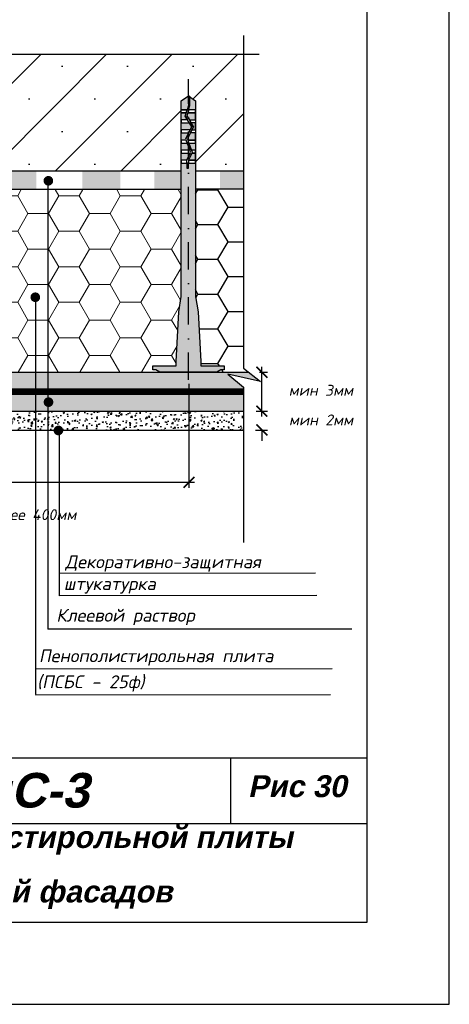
# Model space of a CAD drawing. Header units: inches. Extents: x 47 to 4151, y -1120 to 1902.
# Tile 79 of 93: x 2068 to 2147, y 949 to 1129. Entities that reach past the tile are written whole.
import ezdxf

# ---------------------------------------------------------------- set-up
doc = ezdxf.new("R2010")
doc.units = ezdxf.units.IN
doc.header["$LTSCALE"] = 10
doc.header["$MEASUREMENT"] = 0
doc.linetypes.add('DASHDOT', pattern=[1, 0.5, -0.25, 0, -0.25])
doc.linetypes.add('HIDDEN', pattern=[0.375, 0.25, -0.125])
doc.layers.add('dim', color=160, linetype='Continuous', lineweight=15)
doc.layers.add('Layer1', color=108, linetype='Continuous', lineweight=30)
for name, color, linetype in [('DUBEL', 142, 'Continuous'), ('hatch', 240, 'Continuous'), ('ndp', 242, 'Continuous'), ('ramka', 248, 'Continuous')]:
    doc.layers.add(name, color=color, linetype=linetype)
doc.layers.add('list', color=5, linetype='Continuous', plot=False)
doc.styles.add('ndp', font='ARIALBD.TTF', dxfattribs={"oblique": 12})
doc.styles.add('style2', font='romans.shx', dxfattribs={"oblique": 12})
doc.dimstyles.new('1', dxfattribs={"dimtxt": 2, "dimasz": 2, "dimexe": 1, "dimexo": 0.7, "dimgap": 2, "dimtad": 0, "dimtih": 1, "dimtoh": 1, "dimdec": 4, "dimzin": 0, "dimdsep": 46, "dimtxsty": 'style2', "dimblk": 'ARCHTICK', "dimcen": 1.5, "dimdle": 1, "dimadec": 0, "dimazin": 0, "dimtfac": 1, "dimtdec": 4, "dimtofl": 0, "dimtmove": 0, "dimatfit": 2, "dimldrblk": 'DOTSMALL', "dimfxl": 1, "dimtolj": 1, "dimtzin": 0, "dimarcsym": 0})
pattern_1 = [(0, (1889.868, 340.1117), (5.625, 3.247595), [3.75, -7.5]), (120, (1889.868, 340.1117), (-5.625, 3.247595), [3.75, -7.5]), (60, (1889.868, 340.1117), (1e-08, 6.49519), [-7.5, 3.75])]

# ---------------------------------------------------------------- blocks, each defined once
blk = doc.blocks.new('_ArchTick')
at = {"layer": 'DUBEL', "color": 0, "const_width": 0.15}
blk.add_lwpolyline([(-0.5, -0.5), (0.5, 0.5)], dxfattribs=at)
blk = doc.blocks.new('*D238')
at = {"layer": 'Defpoints', "color": 0}
for p in [(2111.46, 1064.52), (2112.62, 1064.52), (2110.87, 1057.42)]:
    blk.add_point(p, dxfattribs=at)
at = {"layer": 'dim', "color": 0, "lineweight": -2}
for p, q in [((2112.62, 1056.42), (2112.62, 1065.52)), ((2112.16, 1064.52), (2113.62, 1064.52)), ((2111.57, 1057.42), (2113.62, 1057.42))]:
    blk.add_line(p, q, dxfattribs=at)
at = {"layer": 'dim', "color": 0, "lineweight": -2, "xscale": 2, "yscale": 2, "zscale": 2}
for p, rotation in [((2112.62, 1064.52), 90), ((2112.62, 1057.42), 270)]:
    blk.add_blockref('_ArchTick', p, dxfattribs=dict(at, rotation=rotation))
at = {"layer": 'dim', "color": 0, "insert": (2123.41, 1061.23), "char_height": 2, "attachment_point": 5, "style": 'style2'}
blk.add_mtext('\\A1;{\\fRomanS|b0|i0|c204|p2;мин 3мм}', dxfattribs=at)
blk = doc.blocks.new('_DotSmall')
at = {"layer": 'DUBEL', "color": 0, "const_width": 0.5}
blk.add_lwpolyline([(-0.0625, 0, 1), (0.0625, 0, 1)], format="xyb", close=True, dxfattribs=at)
blk = doc.blocks.new('*D237')
at = {"layer": 'Defpoints', "color": 0}
for p in [(2110.87, 1057.42), (2110.76, 1053.96), (2112.62, 1053.96)]:
    blk.add_point(p, dxfattribs=at)
at = {"layer": 'dim', "color": 0, "lineweight": -2}
for p, q in [((2112.62, 1057.42), (2112.62, 1059.42)), ((2111.57, 1057.42), (2113.62, 1057.42)), ((2111.46, 1053.96), (2113.62, 1053.96)), ((2112.62, 1053.96), (2112.62, 1051.96))]:
    blk.add_line(p, q, dxfattribs=at)
at = {"layer": 'dim', "color": 0, "lineweight": -2, "xscale": 2, "yscale": 2, "zscale": 2}
for p, rotation in [((2112.62, 1057.42), 270), ((2112.62, 1053.96), 90)]:
    blk.add_blockref('_ArchTick', p, dxfattribs=dict(at, rotation=rotation))
at = {"layer": 'dim', "color": 0, "insert": (2123.43, 1055.81), "char_height": 2, "attachment_point": 5, "style": 'style2'}
blk.add_mtext('\\A1;{\\fRomanS|b0|i0|c204|p2;мин 2мм}', dxfattribs=at)
blk = doc.blocks.new('*D307')
at = {"layer": 'Defpoints', "color": 0}
for p in [(2038.3, 1063.08), (2099.3, 1063.08), (2099.3, 1044.4)]:
    blk.add_point(p, dxfattribs=at)
at = {"layer": 'dim', "color": 0, "lineweight": -2}
for p, q in [((2038.3, 1062.38), (2038.3, 1043.4)), ((2099.3, 1062.38), (2099.3, 1043.4)), ((2037.3, 1044.4), (2100.3, 1044.4))]:
    blk.add_line(p, q, dxfattribs=at)
at = {"layer": 'dim', "color": 0, "lineweight": -2, "xscale": 2, "yscale": 2, "zscale": 2, "rotation": 180}
blk.add_blockref('_ArchTick', (2038.3, 1044.4), dxfattribs=at)
at = {"layer": 'dim', "color": 0, "lineweight": -2, "xscale": 2, "yscale": 2, "zscale": 2}
blk.add_blockref('_ArchTick', (2099.3, 1044.4), dxfattribs=at)
at = {"layer": 'dim', "color": 0, "insert": (2068.36, 1038.48), "char_height": 2, "attachment_point": 5, "style": 'style2'}
blk.add_mtext('\\A1;{\\fRomanS|b0|i0|c204|p2;не более 400мм}', dxfattribs=at)

msp = doc.modelspace()

# ---------------------------------------------------------------- hatches: boundary and pattern name
at = {"layer": 'dim'}
h = msp.add_hatch(color=4, dxfattribs=at)
h.paths.add_polyline_path([(2099.194638, 1115.096473), (2097.890644, 1114.156579), (2097.890644, 1112.527853), (2098.952794, 1112.527853), (2099.194638, 1113.346206)])
h.paths.add_polyline_path([(2100.498632, 1114.156579), (2099.47144, 1114.89696), (2099.47144, 1113.306161), (2099.194638, 1112.527853), (2099.194638, 1112.369519), (2099.24143, 1112.527853), (2100.498632, 1112.527853)])
h.paths.add_polyline_path([(2098.791598, 1111.982397), (2097.890644, 1111.982397), (2097.890644, 1110.688795), (2099.046972, 1110.688795), (2098.615211, 1111.385536)])
h.paths.add_polyline_path([(2100.498632, 1111.982397), (2099.194638, 1111.982397), (2099.194638, 1110.975996), (2099.372613, 1110.688795), (2100.498632, 1110.688795)])
h.paths.add_polyline_path([(2099.194638, 1110.143339), (2097.890644, 1110.143339), (2097.890644, 1108.849737), (2099.194638, 1108.849737)])
h.paths.add_polyline_path([(2100.498632, 1110.143339), (2099.710625, 1110.143339), (2100.138055, 1109.453589), (2099.832224, 1108.849737), (2100.498632, 1108.849737)])
h.paths.add_polyline_path([(2099.820868, 1109.439948), (2099.384985, 1110.143339), (2099.194638, 1110.143339), (2099.194638, 1108.849737), (2099.521945, 1108.849737)])
h.paths.add_polyline_path([(2099.194638, 1108.304281), (2097.890644, 1108.304281), (2097.890644, 1107.010679), (2098.788965, 1107.010679), (2099.194638, 1105.904192), (2099.194638, 1106.70832), (2099.006945, 1107.220258), (2099.194638, 1107.59085), (2099.194638, 1108.203482), (2098.705635, 1107.237964)])
h.paths.add_polyline_path([(2100.498632, 1108.304281), (2099.555968, 1108.304281), (2099.194638, 1107.59085), (2099.194638, 1107.010679), (2100.498632, 1107.010679)])
h.paths.add_polyline_path([(2099.194638, 1105.904192), (2098.988946, 1106.465223), (2097.890644, 1106.465223), (2097.890644, 1105.171622), (2099.194638, 1105.171622)])
h.paths.add_polyline_path([(2100.498632, 1106.465223), (2099.283765, 1106.465223), (2099.75804, 1105.171622), (2100.498632, 1105.171622)])
h.paths.add_polyline_path([(2100.498632, 1104.626165), (2099.816214, 1104.626165), (2099.236428, 1103.332564), (2100.498632, 1103.332564)])
h.paths.add_polyline_path([(2099.194638, 1103.916108), (2099.194638, 1104.626165), (2097.890644, 1104.626165), (2097.890644, 1103.332564), (2098.933096, 1103.332564)])
h.paths.add_polyline_path([(2099.194638, 1101.883826), (2098.904222, 1101.883826), (2098.904222, 1102.787108), (2097.890644, 1102.787108), (2097.890644, 1078.381266), (2097.417755, 1075.607412), (2096.940813, 1066.467857), (2096.940813, 1065.672592), (2092.664748, 1065.672592), (2092.664748, 1064.957988), (2093.253889, 1064.957988), (2093.983408, 1064.517191), (2099.194638, 1064.517191)])
h.paths.add_polyline_path([(2100.498632, 1102.787108), (2099.194638, 1102.787108), (2099.194638, 1064.517191), (2104.405869, 1064.517191), (2105.135388, 1064.957988), (2105.724529, 1064.957988), (2105.724529, 1065.672592), (2101.448463, 1065.672592), (2101.448463, 1066.467857), (2100.971521, 1075.607412), (2100.498632, 1078.381266)])
h = msp.add_hatch(dxfattribs=at)
h.set_pattern_fill('HONEY', color=1, scale=30, style=0)
h.set_pattern_definition(pattern_1)
h.paths.add_polyline_path([(2071.262335, 1077.812962, -0.0274360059), (2071.214166, 1077.810316, -1), (2071.214166, 1078.690141, -0.9465932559), (2071.262335, 1077.812962), (2071.262335, 1064.517191), (2073.513034, 1064.517191), (2073.513034, 1097.942615), (2039.563348, 1097.942615), (2039.563348, 1078.381266), (2040.036238, 1075.607412), (2040.513179, 1066.467857), (2040.513179, 1065.672592), (2044.789245, 1065.672592), (2044.789245, 1064.957988), (2044.200104, 1064.957988), (2043.470585, 1064.517191), (2071.262335, 1064.517191)])
h = msp.add_hatch(dxfattribs=at)
h.set_pattern_fill('HONEY', color=1, scale=30, style=0)
h.set_pattern_definition(pattern_1)
h.paths.add_polyline_path([(2097.890644, 1097.942615), (2073.513034, 1097.942615), (2073.513034, 1064.517191), (2093.983408, 1064.517191), (2093.253889, 1064.957988), (2092.664748, 1064.957988), (2092.664748, 1065.672592), (2096.940813, 1065.672592), (2096.940813, 1066.467857), (2097.417755, 1075.607412), (2097.890644, 1078.381266)])
at = {"layer": 'hatch'}
h = msp.add_hatch(dxfattribs=at)
h.set_pattern_fill('SACNCR', color=1, scale=90.327494, style=0)
h.set_pattern_definition([(45, (1177.907, 2000.766), (-5.987923, 5.987923), []), (45, (1183.895, 2000.766), (-5.987923, 5.987923), [0, -8.4682])])
h.paths.add_polyline_path([(2051.445619, 1114.156579), (2052.749613, 1115.096473), (2054.053607, 1114.156579), (2054.053607, 1112.527853), (2054.053607, 1111.982397), (2054.053607, 1110.143339), (2054.053607, 1108.304281), (2054.053607, 1106.465223), (2054.053607, 1104.626165), (2054.053607, 1102.787108), (2054.053607, 1101.328209), (2097.890644, 1101.328209), (2097.890644, 1102.787108), (2097.890644, 1103.332564), (2097.890644, 1104.626165), (2097.890644, 1105.171622), (2097.890644, 1106.465223), (2097.890644, 1107.010679), (2097.890644, 1108.304281), (2097.890644, 1108.849737), (2097.890644, 1110.143339), (2097.890644, 1110.688795), (2097.890644, 1111.982397), (2097.890644, 1112.527853), (2097.890644, 1114.156579), (2099.194638, 1115.096473), (2099.47144, 1114.89696), (2100.498632, 1114.156579), (2100.498632, 1112.527853), (2100.498632, 1110.688795), (2100.498632, 1110.143339), (2100.498632, 1108.849737), (2100.498632, 1108.304281), (2100.498632, 1106.465223), (2100.498632, 1105.171622), (2100.498632, 1103.332564), (2100.498632, 1102.787108), (2100.498632, 1101.328209), (2109.253353, 1101.328209), (2109.253353, 1122.640103), (2026.80716, 1122.640103), (2024.36342, 1119.539377), (2024.459654, 1119.979492), (2024.101799, 1119.52543), (2025.32327, 1125.11168), (2023.3036, 1122.654051), (2023.053441, 1122.654051), (2023.041979, 1122.640103), (1961.40766, 1122.640103), (1961.40766, 1101.328209), (2005.000594, 1101.328209), (2005.000594, 1102.787108), (2005.000594, 1103.332564), (2005.000594, 1104.626165), (2005.000594, 1105.171622), (2005.000594, 1106.465223), (2005.000594, 1107.010679), (2005.000594, 1108.304281), (2005.000594, 1108.849737), (2005.000594, 1110.143339), (2005.000594, 1110.688795), (2005.000594, 1111.982397), (2005.000594, 1112.527853), (2005.000594, 1114.156579), (2006.304588, 1115.096473), (2006.581389, 1114.89696), (2007.608582, 1114.156579), (2007.608582, 1112.527853), (2007.608582, 1110.688795), (2007.608582, 1110.143339), (2007.608582, 1108.849737), (2007.608582, 1108.304281), (2007.608582, 1106.465223), (2007.608582, 1105.171622), (2007.608582, 1103.332564), (2007.608582, 1102.787108), (2007.608582, 1101.328209), (2051.445619, 1101.328209), (2051.445619, 1102.787108), (2051.445619, 1103.332564), (2051.445619, 1105.171622), (2051.445619, 1107.010679), (2051.445619, 1108.304281), (2051.445619, 1110.143339), (2051.445619, 1112.527853)])
h.paths.add_polyline_path([(1973.907368, 1110.366501), (1998.654187, 1110.117151), (1999.402237, 1113.63645), (1974.655418, 1113.8858)], flags=24)
h.paths.add_polyline_path([(1974.242539, 1114.28264), (1997.87212, 1114.03329), (1998.62017, 1117.552589), (1974.990589, 1117.801939)], flags=24)
h = msp.add_hatch(dxfattribs=at)
h.set_pattern_fill('DOTS', color=1, scale=7, angle=350, style=0)
h.set_pattern_definition([(350, (2566.6812, 1618.4841), (0.29139777, 0.39286785), [0, -0.4375])])
h.paths.add_polyline_path([(2109.253353, 1098.016324), (2109.253353, 1101.328209), (2104.98037, 1101.328209), (2104.98037, 1098.016324)])
h.paths.add_polyline_path([(2097.890644, 1097.942615), (2097.890644, 1101.328209), (2092.936207, 1101.328209), (2092.936207, 1097.942615)])
h.paths.add_polyline_path([(2086.774081, 1097.942615), (2086.774081, 1101.328209), (2079.809739, 1101.328209), (2079.809739, 1097.942615)])
h.paths.add_polyline_path([(2071.406839, 1097.942615), (2071.406839, 1101.328209), (2063.844223, 1101.328209), (2063.844223, 1097.942615)])
h.paths.add_polyline_path([(2056.42166, 1097.942615), (2056.42166, 1101.328209), (2054.053607, 1101.328209), (2054.053607, 1097.942615)])
h.paths.add_polyline_path([(2051.445619, 1097.851631), (2051.445619, 1101.328209), (2048.406526, 1101.328209), (2048.406526, 1097.851631)])
h.paths.add_polyline_path([(2041.824252, 1097.851631), (2041.824252, 1101.328209), (2035.241973, 1101.328209), (2035.241973, 1097.851631)])
h = msp.add_hatch(dxfattribs=at)
h.set_pattern_fill('HONEY', color=1, scale=29.327494, style=0)
h.set_pattern_definition([(0, (836.1818, 1637.603), (5.498905, 3.174794), [3.665937, -7.331874]), (120, (836.1818, 1637.603), (-5.498905, 3.1747944), [3.665937, -7.331874]), (60, (836.1818, 1637.603), (1e-08, 6.349589), [-7.331874, 3.665937])])
h.paths.add_polyline_path([(2110.244166, 1064.517191), (2109.253353, 1065.298069), (2109.253353, 1098.016324), (2100.498632, 1098.016324), (2100.498632, 1078.381266), (2100.971521, 1075.607412), (2101.448463, 1066.467857), (2101.448463, 1065.672592), (2105.724529, 1065.672592), (2105.724529, 1064.957988), (2105.135388, 1064.957988), (2104.405869, 1064.517191)])
h = msp.add_hatch(dxfattribs=at)
h.set_pattern_fill('DOTS', color=1, scale=7, style=0)
h.set_pattern_definition([(0, (836.18176, 1637.6031), (0.21875, 0.4375), [0, -0.4375])])
h.paths.add_polyline_path([(2106.367014, 1064.155498), (2112.368026, 1062.843337), (2110.244166, 1064.517191), (2065.630609, 1064.517191), (2065.630609, 1060.967891), (2109.253353, 1060.967891), (2109.253353, 1061.783517)])
h.paths.add_polyline_path([(2109.253353, 1060.967891), (2065.630609, 1060.967891), (2065.630609, 1057.41859), (2109.253353, 1057.41859)])
h = msp.add_hatch(dxfattribs=at)
h.set_pattern_fill('AR-CONC', color=1, scale=0.35, style=0)
h.set_pattern_definition([(50, (836.1818, 1637.603), (2.5104106, -0.2196325), [0.2625, -2.8875]), (355, (836.1818, 1637.603), (-0.4856297, 2.6326725), [0.21, -2.31]), (100.4514, (836.391, 1637.5848), (2.024783, 2.4130384), [0.2230907, -2.4539974]), (46.1842, (836.1818, 1638.303), (3.735344, -0.5793166), [0.39375, -4.33125]), (96.6356, (836.493, 1638.2548), (3.271319, 3.409413), [0.334636, -3.680995]), (351.1842, (836.1818, 1638.303), (3.271317, 3.409415), [0.315, -3.465]), (21, (836.5318, 1638.128), (2.0891747, -1.409166), [0.2625, -2.8875]), (326, (836.5318, 1638.128), (0.8516037, 2.538025), [0.21, -2.31]), (71.4514, (836.7059, 1638.0107), (2.940779, 1.1288567), [0.2230907, -2.4539974]), (37.5, (836.1818, 1637.6031), (0.0425595, 1.1651285), [0, -2.282, 0, -2.345, 0, -2.31875]), (7.5, (836.1818, 1637.6031), (0.9207434, 1.380441), [0, -1.337, 0, -2.2295, 0, -0.88375]), (327.5, (835.4013, 1637.6031), (1.8683785, -0.07894205), [0, -0.875, 0, -2.73, 0, -3.6225]), (317.5, (835.0513, 1637.6031), (2.0411516, 0.3503674), [0, -1.1375, 0, -1.813, 0, -2.5725])])
h.paths.add_polyline_path([(2109.253353, 1057.41859), (2065.630609, 1057.41859), (2065.630609, 1053.963135), (2109.253353, 1053.963135)])

# ---------------------------------------------------------------- linework, layer by layer
at = {"layer": 'DUBEL', "linetype": 'DASHDOT'}
msp.add_line((2099.194638, 1063.150233), (2099.194638, 1118.115257), dxfattribs=at)
at = {"layer": 'DUBEL'}
msp.add_lwpolyline([(2101.448463, 1066.467857), (2101.448463, 1065.672592), (2105.724529, 1065.672592), (2105.724529, 1064.957988), (2105.135388, 1064.957988), (2104.405869, 1064.517191), (2093.983408, 1064.517191), (2093.253889, 1064.957988), (2092.664748, 1064.957988), (2092.664748, 1065.672592), (2096.940813, 1065.672592), (2096.940813, 1066.467857), (2097.417755, 1075.607412), (2097.890644, 1078.381266), (2097.890644, 1102.787108), (2098.904222, 1102.787108), (2098.904222, 1101.883826), (2099.181023, 1101.883826), (2099.181023, 1102.787108), (2098.904222, 1102.787108), (2100.498632, 1102.787108), (2100.498632, 1103.332564), (2099.236428, 1103.332564), (2099.181023, 1103.208947), (2099.194638, 1102.787108), (2098.904222, 1102.787108), (2098.904222, 1103.268141), (2098.933096, 1103.332564), (2097.890644, 1103.332564), (2097.890644, 1102.787108), (2097.890644, 1104.626165), (2099.512882, 1104.626165), (2098.933096, 1103.332564), (2099.595566, 1104.810647), (2099.463222, 1105.171622), (2097.890644, 1105.171622), (2097.890644, 1104.626165), (2097.890644, 1106.465223), (2098.988946, 1106.465223), (2099.463222, 1105.171622), (2098.788965, 1107.010679), (2097.890644, 1107.010679), (2097.890644, 1106.465223), (2097.890644, 1108.304281), (2099.194638, 1108.304281), (2098.705635, 1107.237964), (2099.521945, 1108.849737), (2097.890644, 1108.849737), (2097.890644, 1108.304281), (2097.890644, 1110.143339), (2099.194638, 1110.143339), (2099.384985, 1110.143339), (2099.820868, 1109.439948), (2099.521945, 1108.849737), (2099.820868, 1109.439948), (2099.046972, 1110.688795), (2097.890644, 1110.688795), (2097.890644, 1110.143339), (2097.890644, 1111.982397), (2098.791598, 1111.982397), (2098.615211, 1111.385536), (2099.046972, 1110.688795), (2098.615211, 1111.385536), (2098.791598, 1111.982397), (2097.890644, 1111.982397), (2097.890644, 1112.527853), (2098.952794, 1112.527853), (2098.791598, 1111.982397), (2098.952794, 1112.527853), (2097.890644, 1112.527853), (2097.890644, 1114.156579), (2099.194638, 1115.096473), (2099.194638, 1113.346206), (2098.952794, 1112.527853), (2099.194638, 1112.527853), (2099.47144, 1113.306161), (2099.47144, 1114.89696), (2099.194638, 1115.096473), (2100.498632, 1114.156579), (2100.498632, 1112.527853), (2099.24143, 1112.527853), (2099.080234, 1111.982397), (2100.498632, 1111.982397), (2099.194638, 1111.982397), (2099.080234, 1111.982397), (2098.915795, 1111.425969), (2099.372613, 1110.688795), (2100.498632, 1110.688795), (2100.498632, 1112.527853), (2100.498632, 1110.143339), (2099.710625, 1110.143339), (2099.372613, 1110.688795), (2100.138055, 1109.453589), (2099.832224, 1108.849737), (2100.498632, 1108.849737), (2100.498632, 1110.143339), (2100.498632, 1108.304281), (2099.555968, 1108.304281), (2099.832224, 1108.849737), (2099.006945, 1107.220258), (2099.283765, 1106.465223), (2100.498632, 1106.465223), (2100.498632, 1108.304281), (2100.498632, 1107.010679), (2099.194638, 1107.010679), (2099.083784, 1107.010679), (2100.498632, 1107.010679), (2100.498632, 1105.171622), (2099.75804, 1105.171622), (2099.283765, 1106.465223), (2099.894215, 1104.800199), (2099.816214, 1104.626165), (2100.498632, 1104.626165), (2099.816214, 1104.626165), (2099.236428, 1103.332564), (2100.498632, 1103.332564), (2100.498632, 1105.171622), (2100.498632, 1102.787108), (2100.498632, 1078.381266), (2100.971521, 1075.607412), (2101.448463, 1066.467857)], close=True, dxfattribs=at)
at = {"layer": 'DUBEL', "linetype": 'HIDDEN', "const_width": 1.2}
msp.add_lwpolyline([(1961.081449, 1060.967891), (2109.253353, 1060.967891)], dxfattribs=at)
at = {"layer": 'hatch'}
for points in [[(2109.253353, 1126.125314), (2109.253353, 1065.298069), (2112.368026, 1062.843337), (2106.367014, 1064.155498), (2109.253353, 1061.783517), (2109.253353, 1033.370962)], [(2111.834595, 1122.640103), (2026.556532, 1122.640103), (2024.101799, 1119.52543), (2025.413961, 1125.526442), (2023.041979, 1122.640103), (1961.13391, 1122.640103)], [(2112.096216, 1122.654051), (2026.818153, 1122.654051), (2024.36342, 1119.539377), (2025.675582, 1125.540389), (2023.3036, 1122.654051), (1976.186459, 1122.654051)], [(2112.096216, 1122.654051), (2026.818153, 1122.654051), (2024.36342, 1119.539377), (2025.675582, 1125.540389), (2023.3036, 1122.654051), (2007.956569, 1122.654051)]]:
    msp.add_lwpolyline(points, dxfattribs=at)
at = {"layer": 'Layer1'}
for p, q in [((2097.890644, 1101.328209), (2039.394429, 1101.328209)), ((2109.253353, 1101.328209), (2100.498632, 1101.328209)), ((2097.948182, 1097.942615), (2039.481567, 1097.942615)), ((2109.350186, 1098.016324), (2100.479856, 1098.016324)), ((1991.205716, 1064.517191), (2110.244166, 1064.517191)), ((1959.210728, 1057.41859), (2109.253353, 1057.41859)), ((1959.210728, 1053.963135), (2109.253353, 1053.963135))]:
    msp.add_line(p, q, dxfattribs=at)
at = {"layer": 'list'}
msp.add_lwpolyline([(1936.866318, 948.900358), (2146.866318, 948.900358), (2146.866318, 1238.900358), (1936.866318, 1238.900358)], close=True, dxfattribs=at)
at = {"layer": 'ndp'}
for p, q in [((2073.513034, 1099.419292), (2073.513034, 1017.550392)), ((2071.262335, 1078.208165), (2071.262335, 1005.577644)), ((2075.556046, 1053.834992), (2075.556046, 1023.637636)), ((2075.638661, 1027.768267), (2122.420113, 1027.814836)), ((2075.638661, 1023.678655), (2122.66608, 1023.725225)), ((2073.494262, 1017.567935), (2129.061378, 1017.614505)), ((2071.280064, 1010.277628), (2125.456435, 1010.324197)), ((2071.257931, 1005.521186), (2125.149781, 1005.567755))]:
    msp.add_line(p, q, dxfattribs=at)
at = {"layer": 'ndp', "const_width": 0.879825}
for points in [[(2073.598813, 1099.995676, 1), (2073.598813, 1099.115851, 1)], [(2071.214166, 1078.690141, 1), (2071.214166, 1077.810316, 1)], [(2073.622819, 1059.498118, 1), (2073.622819, 1058.618293, 1)], [(2075.437281, 1054.318307, 1), (2075.437281, 1053.438483, 1)]]:
    msp.add_lwpolyline(points, format="xyb", close=True, dxfattribs=at)
at = {"layer": 'ramka'}
for p, q in [((2131.866318, 993.900358), (1956.866318, 993.900358)), ((2106.866318, 993.900358), (2106.866318, 981.900358)), ((2131.866318, 981.900358), (1956.866318, 981.900358))]:
    msp.add_line(p, q, dxfattribs=at)
msp.add_lwpolyline([(1956.866318, 963.900358), (2131.866318, 963.900358), (2131.866318, 1223.900358), (1956.866318, 1223.900358)], close=True, dxfattribs=at)

# ---------------------------------------------------------------- texts
at = {"layer": 'ndp', "oblique": 12}
for s, height, style, p in [('Декоративно-защитная', 2.34619952, 'style2', (2076.684998, 1028.681295)), ('штукатурка', 2.3461995, 'style2', (2076.412517, 1024.677468)), ('Клеевой раствор', 2.34619952, 'style2', (2075.050152, 1018.894169)), ('Пенополистирольная плита', 2.34619952, 'style2', (2071.87867, 1011.490023)), ('(ПСБС - 25ф)', 2.34619952, 'style2', (2071.543408, 1006.733581)), ('Сэнарджи    - ПпС-3', 6.33260053, 'ndp', (1995.581953, 984.891113)), ('Рис 30', 4, 'ndp', (2110.069698, 986.80241)), ('Порядок дюбелирования пенополистирольной плиты ', 4, 'ndp', (1966.263791, 977.500978)), (' горизонтальных поверхностей фасадов', 4, 'ndp', (1981.772395, 967.53518))]:
    msp.add_text(s, height=height, dxfattribs=dict(at, style=style)).set_placement(p)

# ---------------------------------------------------------------- dimensions: what is measured, and where the dimension line sits
at = {"layer": 'dim'}
for base, p2, text, picture, middle in [((2112.624958, 1064.517191), (2111.45626, 1064.517191), '{\\fRomanS|b0|i0|c204|p2;мин 3мм}', '*D238', (2123.407823, 1061.230212)), ((2112.624958, 1053.963135), (2110.756056, 1053.963135), '{\\fRomanS|b0|i0|c204|p2;мин 2мм}', '*D237', (2123.434233, 1055.812213))]:
    dim = msp.add_linear_dim(base=base, p1=(2110.872862, 1057.41859), p2=p2, angle=270, text=text, dimstyle='1', override={"dimtmove": 2}, dxfattribs=at)
    dim.commit()
    dim.dimension.update_dxf_attribs({"geometry": picture, "text_midpoint": middle, "dimtype": 160})
dim = msp.add_linear_dim(base=(2099.29803, 1044.402581), p1=(2038.297332, 1063.075814), p2=(2099.29803, 1063.075814), text='{\\fRomanS|b0|i0|c204|p2;не более 400мм}', dimstyle='1', override={"dimtmove": 2}, dxfattribs=at)
dim.commit()
dim.dimension.update_dxf_attribs({"geometry": '*D307', "text_midpoint": (2068.360711, 1038.479717), "dimtype": 160})

doc.saveas('drawing.dxf')
